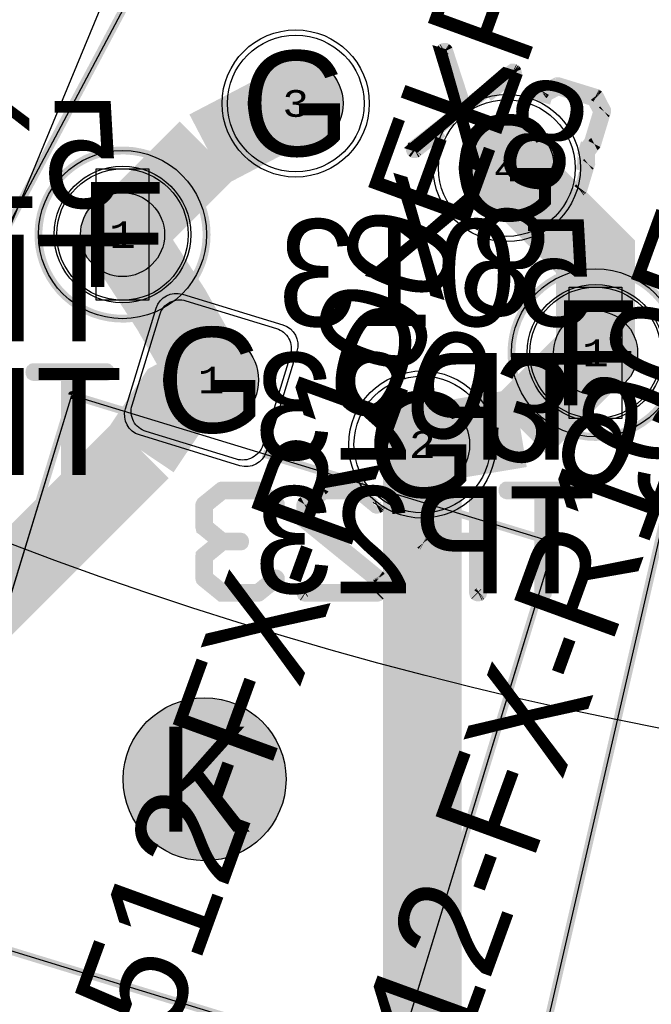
# Model space of a CAD drawing. Extents: x -125 to 125, y -186 to 125.
# Tile 33 of 112: x -26 to -14, y -79 to -60. Entities that reach past the tile are written whole.
import ezdxf
from ezdxf.enums import TextEntityAlignment as Align

# ---------------------------------------------------------------- set-up
doc = ezdxf.new("R2010")
doc.units = 0
doc.header["$MEASUREMENT"] = 0
for name, color, linetype in [('ASSEMBLY_OUTLINES_BTM', 191, 'CONTINUOUS'), ('ASSEMBLY_OUTLINES_TOP', 102, 'CONTINUOUS'), ('ASSEMBLY_PART_NUMBERS_BTM', 191, 'CONTINUOUS'), ('ASSEMBLY_PART_NUMBERS_TOP', 102, 'CONTINUOUS'), ('ASSEMBLY_REF_DES_BTM', 191, 'CONTINUOUS'), ('BOARD_OUTLINE', 10, 'CONTINUOUS'), ('DRILL_DRAWING', 21, 'CONTINUOUS'), ('GENERATED_SILKSCREEN_BTM', 255, 'CONTINUOUS'), ('MANUFACTURING_OUTLINES', 10, 'CONTINUOUS'), ('MOUNTING_HOLES_LAYER_BOT17', 42, 'CONTINUOUS'), ('MOUNTING_HOLES_LAYER_TOP', 42, 'CONTINUOUS'), ('PART_HOLES_LAYER_BOTTOM', 30, 'CONTINUOUS'), ('PART_HOLES_LAYER_TOP', 30, 'CONTINUOUS'), ('PART_PADS_LAYER_BOTTOM', 230, 'CONTINUOUS'), ('PART_PADS_LAYER_TOP', 150, 'CONTINUOUS'), ('PIN_NUMBERS_BTM', 8, 'CONTINUOUS'), ('PIN_NUMBERS_TOP', 8, 'CONTINUOUS'), ('PLACEMENT_OUTLINES_BTM', 222, 'CONTINUOUS'), ('PLANE_DATA_LAYER_BOTTOM', 230, 'CONTINUOUS'), ('PLANE_SHAPES_LAYER_BOTTOM', 230, 'CONTINUOUS'), ('PLANE_SHAPES_LAYER_TOP', 150, 'CONTINUOUS'), ('ROUTE_BORDER', 151, 'CONTINUOUS'), ('SILKSCREEN_OUTLINES_BTM', 211, 'CONTINUOUS'), ('SILKSCREEN_REF_DES_BTM', 211, 'CONTINUOUS'), ('SOLDERMASK_PADS_BTM', 12, 'CONTINUOUS'), ('SOLDERMASK_PADS_TOP', 180, 'CONTINUOUS'), ('TRACES_LAYER_TOP', 150, 'CONTINUOUS')]:
    doc.layers.add(name, color=color, linetype=linetype)
doc.styles.add('COURIER_NEW', font='cour.ttf')
doc.styles.add('VERIBEST_GERBER_0', font='txt')

msp = doc.modelspace()

# ---------------------------------------------------------------- hatches: boundary and pattern name
at = {"layer": 'MOUNTING_HOLES_LAYER_BOT17'}
h = msp.add_hatch(color=256, dxfattribs=at)
edge = h.paths.add_edge_path()
edge.add_arc((-22.938332, -74.610861), 1.55, 0, 360)
at = {"layer": 'MOUNTING_HOLES_LAYER_TOP'}
h = msp.add_hatch(color=256, dxfattribs=at)
edge = h.paths.add_edge_path()
edge.add_arc((-22.938332, -74.610861), 1.55, 0, 360)
at = {"layer": 'PART_HOLES_LAYER_BOTTOM'}
h = msp.add_hatch(color=256, dxfattribs=at)
edge = h.paths.add_edge_path()
edge.add_arc((-21.204215, -61.756179), 0.9, 0, 360)
h = msp.add_hatch(color=256, dxfattribs=at)
edge = h.paths.add_edge_path()
edge.add_arc((-17.187735, -62.984141), 0.9, 0, 360)
h = msp.add_hatch(color=256, dxfattribs=at)
edge = h.paths.add_edge_path()
edge.add_arc((-24.5, -64.25), 0.8, 0, 360)
h = msp.add_hatch(color=256, dxfattribs=at)
edge = h.paths.add_edge_path()
edge.add_arc((-15.5, -66.5), 0.8, 0, 360)
h = msp.add_hatch(color=256, dxfattribs=at)
edge = h.paths.add_edge_path()
edge.add_arc((-22.812259, -67.015856), 0.9, 0, 360)
h = msp.add_hatch(color=256, dxfattribs=at)
edge = h.paths.add_edge_path()
edge.add_arc((-18.79578, -68.243817), 0.9, 0, 360)
at = {"layer": 'PART_HOLES_LAYER_TOP'}
h = msp.add_hatch(color=256, dxfattribs=at)
edge = h.paths.add_edge_path()
edge.add_arc((-21.204215, -61.756179), 0.9, 0, 360)
h = msp.add_hatch(color=256, dxfattribs=at)
edge = h.paths.add_edge_path()
edge.add_arc((-17.187735, -62.984141), 0.9, 0, 360)
h = msp.add_hatch(color=256, dxfattribs=at)
edge = h.paths.add_edge_path()
edge.add_arc((-24.5, -64.25), 0.8, 0, 360)
h = msp.add_hatch(color=256, dxfattribs=at)
edge = h.paths.add_edge_path()
edge.add_arc((-15.5, -66.5), 0.8, 0, 360)
h = msp.add_hatch(color=256, dxfattribs=at)
edge = h.paths.add_edge_path()
edge.add_arc((-22.812259, -67.015856), 0.9, 0, 360)
h = msp.add_hatch(color=256, dxfattribs=at)
edge = h.paths.add_edge_path()
edge.add_arc((-18.79578, -68.243817), 0.9, 0, 360)
at = {"layer": 'PLANE_DATA_LAYER_BOTTOM'}
h = msp.add_hatch(color=256, dxfattribs=at)
h.paths.add_polyline_path([(-96.5, 0, -1), (96.5, 0, -1)], flags=0)
h.paths.add_polyline_path([(-92.5, 0, -1), (92.5, 0, -1)], flags=0)
at = {"layer": 'PLANE_SHAPES_LAYER_BOTTOM'}
h = msp.add_hatch(color=256, dxfattribs=at)
h.paths.add_polyline_path([(-96.5, 0, -1), (96.5, 0, -1)], flags=0)
h.paths.add_polyline_path([(-92.5, 0, -1), (92.5, 0, -1)], flags=0)
at = {"layer": 'PLANE_SHAPES_LAYER_TOP'}
h = msp.add_hatch(color=256, dxfattribs=at)
h.paths.add_polyline_path([(-96.56345, 0, -1), (96.56345, 0, -1)], flags=0)
h.paths.add_polyline_path([(-92.5, 0, -1), (92.5, 0, -1)], flags=0)

# ---------------------------------------------------------------- linework, layer by layer
at = {"layer": 'ASSEMBLY_OUTLINES_BTM'}
for points in [[(-22.861565, -56.902785), (-36.47624, -82.508263), (-47.689674, -76.545977), (-34.074999, -50.940496)], [(0.657203, -61.758236), (-5.866376, -90.014969), (-18.240875, -87.15809), (-11.717295, -58.901359)], [(-25, -65.5), (-25, -63), (-24, -63), (-24, -65.5)], [(-16, -67.75), (-16, -65.25), (-15, -65.25), (-15, -67.75)], [(-20.024028, -82.351135), (-29.204555, -79.544366), (-25.462197, -67.303665), (-16.28167, -70.110433)]]:
    msp.add_lwpolyline(points, close=True, dxfattribs=at)
for centre in [(-24.5, -64.25), (-15.5, -66.5)]:
    msp.add_circle(centre, 1.6, dxfattribs=at)
at = {"layer": 'ASSEMBLY_OUTLINES_TOP'}
msp.add_lwpolyline([(-36.75, -88.5), (39.786686, 96.275907)], dxfattribs=at)
for radius in [125, 90.284619, 85, 75]:
    msp.add_circle((0, 0), radius, dxfattribs=at)
at = {"layer": 'BOARD_OUTLINE'}
msp.add_circle((0, 0), 97.5, dxfattribs=at)
at = {"layer": 'GENERATED_SILKSCREEN_BTM', "const_width": 0.15}
for points in [[(-22.861565, -56.902785), (-36.47624, -82.508263), (-47.689674, -76.545977), (-34.074999, -50.940496)], [(0.657203, -61.758236), (-5.866376, -90.014969), (-18.240875, -87.15809), (-11.717295, -58.901359)]]:
    msp.add_lwpolyline(points, close=True, dxfattribs=at)
at = {"layer": 'GENERATED_SILKSCREEN_BTM'}
for points, const_width in [([(-17.994485, -61.807075, 0.000001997), (-17.994494, -61.807082), (-18.3385, -60.75319), (-18.346627, -60.741), (-18.358817, -60.732873), (-18.373038, -60.732873), (-18.387261, -60.734905), (-18.399451, -60.743031, -0.049388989), (-18.399451, -60.743032), (-18.409611, -60.753192, -0.071067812), (-18.409612, -60.753193), (-18.415706, -60.76538), (-18.415706, -60.781634), (-18.065778, -61.859254, 0.000001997), (-18.065787, -61.859261), (-18.415716, -60.781638), (-18.415716, -60.76538, -0.236067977), (-18.415714, -60.765376), (-18.40962, -60.753188, -0.213376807), (-18.409619, -60.753184), (-18.399459, -60.743024, -0.16227766), (-18.399456, -60.743023), (-18.387266, -60.734896, -0.111991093), (-18.387264, -60.734895), (-18.37304, -60.732863, -0.099019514), (-18.373038, -60.732863), (-18.358815, -60.732863, -0.16227766), (-18.358812, -60.732864), (-18.34662, -60.740992, -0.071067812), (-18.346619, -60.740993), (-18.338492, -60.753184, -0.16227766), (-18.33849, -60.753186), (-17.994485, -61.807075)], 0.254), ([(-17.029882, -61.173813), (-17.031914, -61.188037, -0.16227766), (-17.031915, -61.18804), (-17.042075, -61.202263, -0.071067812), (-17.042076, -61.202264), (-17.566463, -61.608316, 0.000004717), (-17.566489, -61.608323), (-17.042083, -61.202256), (-17.031924, -61.188034), (-17.029892, -61.173812), (-17.033956, -61.157559, -0.049388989), (-17.033956, -61.157558), (-17.040052, -61.143335), (-17.052242, -61.133176, -0.071067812), (-17.052243, -61.133175), (-17.064431, -61.127081), (-17.078654, -61.127081), (-17.090844, -61.135208), (-17.835267, -61.712515, 0.000009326), (-17.835314, -61.71254), (-17.09085, -61.1352), (-17.078658, -61.127072, -0.16227766), (-17.078655, -61.127071), (-17.064431, -61.127071, -0.236067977), (-17.064427, -61.127073), (-17.052239, -61.133167, -0.16227766), (-17.052236, -61.133168), (-17.040045, -61.143327, -0.205257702), (-17.040042, -61.14333), (-17.033946, -61.157554), (-17.033946, -61.157555), (-17.029882, -61.173811), (-17.029882, -61.173813)], 0.254), ([(-15.33113, -61.907366), (-15.333162, -61.913462, -0.071067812), (-15.333163, -61.913463), (-15.516042, -62.512901, -0.184527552), (-15.516044, -62.512904), (-15.520106, -62.521028), (-15.520106, -62.52103), (-15.522138, -62.527126, -0.16227766), (-15.52214, -62.527128), (-15.639994, -62.69375), (-15.63593, -62.89898, -0.236067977), (-15.635932, -62.898984), (-15.637962, -62.903044), (-15.635932, -62.907104, -0.236067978), (-15.63593, -62.907108), (-15.63593, -62.90711), (-15.637962, -62.913206, -0.071067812), (-15.637963, -62.913207), (-15.780202, -63.380565, -0.184527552), (-15.780204, -63.380568), (-15.786299, -63.388695), (-15.790362, -63.39479, -0.111991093), (-15.790363, -63.394792), (-15.800523, -63.404952, -0.213376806), (-15.800527, -63.404953), (-15.829125, -63.420614, 0.000002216), (-15.829121, -63.420602), (-15.800532, -63.404945, -0.071067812), (-15.800531, -63.404944), (-15.790371, -63.394784, -0.071067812), (-15.79037, -63.394783), (-15.786307, -63.388689), (-15.780212, -63.380562), (-15.637972, -62.913203), (-15.637972, -62.913202), (-15.63594, -62.907107), (-15.637971, -62.903047, -0.333333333), (-15.637971, -62.903041), (-15.63594, -62.89898), (-15.640004, -62.693748, -0.16227766), (-15.640003, -62.693745), (-15.522148, -62.527122), (-15.520116, -62.521026, -0.184527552), (-15.520114, -62.521023), (-15.516052, -62.5129), (-15.516052, -62.512899), (-15.333172, -61.913459), (-15.333172, -61.913458), (-15.33114, -61.907362), (-15.33114, -61.893142), (-15.335204, -61.882982), (-15.335204, -61.88298), (-15.467281, -61.622889, -0.111991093), (-15.467283, -61.622888), (-15.475411, -61.61476, -0.049388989), (-15.475411, -61.614759), (-15.48557, -61.608664, -0.071067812), (-15.485571, -61.608663), (-15.493695, -61.604601, -0.049388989), (-15.493696, -61.604601), (-16.206928, -61.385145), (-16.229278, -61.385145), (-16.239438, -61.387177, -0.049388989), (-16.239439, -61.387177), (-16.495467, -61.527383, -0.071067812), (-16.495468, -61.527384), (-16.505628, -61.53348), (-16.50969, -61.541604), (-16.50969, -61.541606), (-16.513754, -61.553798, -0.071067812), (-16.513755, -61.553799), (-16.559269, -61.702985, 0.000001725), (-16.559278, -61.702981), (-16.513764, -61.553795), (-16.513764, -61.553794), (-16.5097, -61.541602, -0.184527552), (-16.509698, -61.541599), (-16.505636, -61.533476, -0.236067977), (-16.505634, -61.533472), (-16.495474, -61.527376, -0.16227766), (-16.495471, -61.527375), (-16.239443, -61.387169, -0.184527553), (-16.23944, -61.387167), (-16.22928, -61.385135, -0.099019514), (-16.229278, -61.385135), (-16.206928, -61.385135, -0.099019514), (-16.206926, -61.385135), (-15.493694, -61.604591, -0.184527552), (-15.493691, -61.604593), (-15.485567, -61.608655, -0.16227766), (-15.485564, -61.608656), (-15.475406, -61.614751, -0.16227766), (-15.475403, -61.614752), (-15.467275, -61.62288, -0.213376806), (-15.467274, -61.622884), (-15.335196, -61.882975, -0.184527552), (-15.335194, -61.882978), (-15.33113, -61.893138), (-15.33113, -61.907366)], 0.254), ([(-15.416474, -61.911429), (-15.591226, -62.486485, -0.16227766), (-15.591227, -62.486488), (-15.698923, -62.634823, -0.288824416), (-15.698928, -62.634825), (-15.813474, -62.599775, 0.000002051), (-15.813478, -62.599764), (-15.698929, -62.634814), (-15.591236, -62.486482), (-15.416484, -61.911428), (-15.534338, -61.681816), (-16.213023, -61.472521), (-16.442635, -61.596471), (-16.486631, -61.741249, 0.000001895), (-16.48664, -61.741243), (-16.442644, -61.596467, -0.357510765), (-16.442639, -61.596463), (-16.213027, -61.472513, -0.288824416), (-16.213022, -61.472511), (-15.534334, -61.681807, -0.357510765), (-15.53433, -61.681812), (-15.416476, -61.911424, -0.236067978), (-15.416474, -61.911428), (-15.416474, -61.911429)], 0.254), ([(-18.255055, -62.036957, 0.000009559), (-18.255091, -62.036998), (-18.970444, -62.596216), (-18.980602, -62.608406), (-18.982634, -62.622628), (-18.980602, -62.63685), (-18.974506, -62.651073), (-18.962316, -62.661232), (-18.950126, -62.669359), (-18.935905, -62.669359), (-18.929809, -62.667327, -0.099019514), (-18.929807, -62.667327), (-18.921683, -62.663265, -0.071067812), (-18.921682, -62.663264), (-18.428271, -62.278875, 0.000004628), (-18.428284, -62.278898), (-18.921676, -62.663272, -0.16227766), (-18.921679, -62.663273), (-18.929803, -62.667335, -0.16227766), (-18.929805, -62.667337), (-18.935901, -62.669369, -0.145489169), (-18.935904, -62.669369), (-18.950127, -62.669369, -0.16227766), (-18.95013, -62.669368), (-18.962322, -62.66124), (-18.974513, -62.651081, -0.205257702), (-18.974516, -62.651078), (-18.980612, -62.636854), (-18.980612, -62.636853), (-18.982644, -62.622629), (-18.982644, -62.622627), (-18.982634, -62.622556), (-18.980612, -62.608403, -0.184527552), (-18.98061, -62.6084), (-18.970451, -62.596209, -0.071067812), (-18.97045, -62.596208), (-18.255055, -62.036957)], 0.254), ([(-22.899995, -64.25, -0.207259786), (-23.405481, -65.417066, 0.000007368), (-23.405495, -65.417066, 11.932380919), (-23.849216, -65.711665, 0.000007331), (-23.849221, -65.711678, -3.375939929), (-22.899995, -64.25)], 0.15), ([(-15.71721, -62.894917), (-15.761903, -63.041862, 0.000007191), (-15.761901, -63.041821), (-15.71722, -62.894915), (-15.721284, -62.71204), (-15.791235, -62.690683, 0.000001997), (-15.791238, -62.690672), (-15.721278, -62.712031, -0.357510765), (-15.721274, -62.712036), (-15.71721, -62.894916), (-15.71721, -62.894917)], 0.254), ([(-16.281665, -70.110434), (-19.336951, -80.10382, -0.414213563), (-19.336957, -80.103824), (-28.517481, -77.297056, -0.357510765), (-28.517485, -77.297051), (-28.517485, -77.29705), (-28.517474, -77.297013), (-25.462202, -67.303664, -0.414213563), (-25.462196, -67.30366), (-24.410925, -67.625066, 0.000005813), (-24.410924, -67.625077), (-25.462194, -67.303671), (-28.517474, -77.297048), (-19.336959, -80.103813), (-16.281676, -70.110436), (-18.253804, -69.507497, 0.000002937), (-18.253789, -69.507491), (-16.281669, -70.110428, -0.357510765), (-16.281665, -70.110433), (-16.281665, -70.110434)], 0.15), ([(-19.951739, -68.988386), (-21.827577, -68.414885, 0.000005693), (-21.827571, -68.414876), (-19.951748, -68.988373, 0.000002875), (-19.951739, -68.988386)], 0.15), ([(-19.614795, -71.065905), (-19.618859, -71.082161, -0.166781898), (-19.61886, -71.082164), (-19.63918, -71.102484, -0.213376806), (-19.639184, -71.102485), (-19.655439, -71.106549, -0.099019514), (-19.655441, -71.106549), (-21.025007, -71.106549, -0.099019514), (-21.025009, -71.106549), (-21.039233, -71.102485, -0.111991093), (-21.039235, -71.102484), (-21.051425, -71.094357, -0.253450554), (-21.051429, -71.094354), (-21.057525, -71.08013), (-21.057525, -71.080129), (-21.059557, -71.065905), (-21.059557, -71.065903), (-21.057525, -71.049647), (-21.057525, -71.049646), (-21.051429, -71.035422, -0.253450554), (-21.051425, -71.035419), (-21.039235, -71.027292, -0.111991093), (-21.039233, -71.027291), (-21.025009, -71.023227, -0.099019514), (-21.025007, -71.023227), (-19.698117, -71.023227), (-19.698117, -70.80581), (-21.051427, -69.7065), (-21.057522, -69.702437, -0.253450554), (-21.057525, -69.702433), (-21.059557, -69.692275, -0.049388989), (-21.059557, -69.692274), (-21.063621, -69.680082), (-21.063621, -69.680081), (-21.065653, -69.671953), (-21.065653, -69.393567), (-21.063621, -69.385439, -0.16227766), (-21.06362, -69.385436), (-21.059557, -69.379342), (-21.057525, -69.371215, -0.111991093), (-21.057524, -69.371213), (-21.051429, -69.361054, -0.16227766), (-21.051427, -69.361052), (-20.710052, -69.082669, -0.184527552), (-20.710049, -69.082667), (-20.701923, -69.080635, -0.049388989), (-20.701922, -69.080635), (-20.695826, -69.078603, -0.099019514), (-20.695824, -69.078603), (-20.691764, -69.076573, -0.184527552), (-20.691761, -69.076571), (-20.683633, -69.074539, -0.099019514), (-20.683631, -69.074539), (-19.998849, -69.074539, -0.099019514), (-19.998847, -69.074539), (-19.990719, -69.076571, -0.184527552), (-19.990716, -69.076573), (-19.986654, -69.078604, -0.049388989), (-19.986653, -69.078604), (-19.982592, -69.080635, -0.049388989), (-19.982591, -69.080635), (-19.974463, -69.082667, -0.184527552), (-19.97446, -69.082669), (-19.910281, -69.135005, 0.000008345), (-19.910251, -69.135042), (-19.974466, -69.082677), (-19.982593, -69.080645, -0.184527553), (-19.982596, -69.080643), (-19.986658, -69.078612, -0.049388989), (-19.986659, -69.078612), (-19.99072, -69.076581, -0.049388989), (-19.990721, -69.076581), (-19.998849, -69.074549), (-20.683631, -69.074549), (-20.691759, -69.076581, -0.049388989), (-20.69176, -69.076581), (-20.69582, -69.078611, -0.16227766), (-20.695822, -69.078613), (-20.701918, -69.080645, -0.099019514), (-20.70192, -69.080645), (-20.710046, -69.082677), (-21.05142, -69.361059), (-21.057515, -69.371218), (-21.059547, -69.379345, -0.16227766), (-21.059548, -69.379348), (-21.063611, -69.385442), (-21.065643, -69.393569), (-21.065643, -69.671951), (-21.063611, -69.680077, -0.049388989), (-21.063611, -69.680078), (-21.059547, -69.69227), (-21.059547, -69.692271), (-21.057515, -69.702429), (-21.051421, -69.706492), (-19.698109, -70.805804, -0.236067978), (-19.698107, -70.805808), (-19.698107, -71.023232, -0.414213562), (-19.698112, -71.023237), (-21.025007, -71.023237), (-21.03923, -71.027301), (-21.051419, -71.035427), (-21.057515, -71.04965), (-21.059547, -71.065904), (-21.057515, -71.080126), (-21.051419, -71.094349), (-21.03923, -71.102475), (-21.025007, -71.106539), (-19.655441, -71.106539), (-19.639188, -71.102476), (-19.618868, -71.082156), (-19.614805, -71.065903), (-19.614805, -70.787522), (-19.616837, -70.781426), (-19.616837, -70.781425), (-19.620901, -70.767202), (-19.624964, -70.761107, -0.16227766), (-19.624965, -70.761104), (-19.626995, -70.757044), (-19.633091, -70.75298), (-20.984371, -69.651636, -0.236067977), (-20.984373, -69.651632), (-20.984373, -69.413888, -0.236067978), (-20.984371, -69.413884), (-20.667379, -69.157852, -0.162277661), (-20.667376, -69.157851), (-20.01104, -69.157851, -0.162277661), (-20.011037, -69.157852), (-19.679822, -69.428107), (-19.6656, -69.432171), (-19.651377, -69.430139, -0.049388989), (-19.651376, -69.430139), (-19.639188, -69.424045), (-19.629028, -69.411853, -0.071067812), (-19.629027, -69.411852), (-19.625503, -69.404803, 0.000001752), (-19.625495, -69.404809), (-19.629019, -69.411856, -0.16227766), (-19.62902, -69.411859), (-19.63918, -69.424051, -0.236067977), (-19.639184, -69.424053), (-19.651372, -69.430147, -0.184527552), (-19.651375, -69.430149), (-19.665599, -69.432181, -0.099019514), (-19.665601, -69.432181), (-19.679825, -69.428117, -0.184527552), (-19.679828, -69.428115), (-20.011042, -69.157861), (-20.667374, -69.157861), (-20.984363, -69.41389), (-20.984363, -69.65163), (-19.633085, -70.752972), (-19.626989, -70.757036, -0.236067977), (-19.626987, -70.75704), (-19.624957, -70.7611, -0.071067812), (-19.624956, -70.761101), (-19.620892, -70.767196, -0.162277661), (-19.620891, -70.767199), (-19.616828, -70.781421, -0.071067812), (-19.616827, -70.781422), (-19.614795, -70.787518), (-19.614795, -71.065905)], 0.254), ([(-17.692523, -71.065905), (-17.696587, -71.082161, -0.166781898), (-17.696588, -71.082164), (-17.706748, -71.092324, -0.261745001), (-17.706753, -71.092325), (-17.71894, -71.098419, -0.184527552), (-17.718943, -71.098421), (-17.733167, -71.100453, -0.099019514), (-17.733169, -71.100453), (-17.749423, -71.098421, -0.145489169), (-17.749426, -71.098421), (-17.763649, -71.092325, -0.16227766), (-17.763652, -71.092324), (-17.773812, -71.082164, -0.16227766), (-17.773813, -71.082161), (-17.777877, -71.065905), (-17.777877, -70.131189), (-18.761359, -70.131189, -0.099019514), (-18.761361, -70.131189), (-18.775585, -70.129157, -0.184527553), (-18.775588, -70.129155), (-18.779648, -70.127125), (-18.783712, -70.127125, -0.236067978), (-18.783716, -70.127123), (-18.787776, -70.125093, -0.162277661), (-18.787779, -70.125092), (-19.133219, -69.846708), (-19.139314, -69.842645, -0.253450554), (-19.139317, -69.842641), (-19.141349, -69.832483, -0.049388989), (-19.141349, -69.832482), (-19.145413, -69.822322), (-19.145413, -69.822321), (-19.147445, -69.812161), (-19.147445, -69.626807, 0.000001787), (-19.147435, -69.626809), (-19.147435, -69.812159), (-19.145403, -69.822317, -0.049388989), (-19.145403, -69.822318), (-19.141339, -69.832478), (-19.141339, -69.832479), (-19.139307, -69.842637), (-19.133213, -69.8467), (-18.787773, -70.125084, -0.071067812), (-18.787772, -70.125085), (-18.783712, -70.127115), (-18.779648, -70.127115, -0.236067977), (-18.779644, -70.127117), (-18.775584, -70.129147, -0.049388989), (-18.775583, -70.129147), (-18.761359, -70.131179), (-17.777872, -70.131179, -0.414213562), (-17.777867, -70.131184), (-17.777867, -71.065903), (-17.773804, -71.082156), (-17.763644, -71.092316), (-17.749422, -71.098411), (-17.733168, -71.100443), (-17.718945, -71.098411, -0.049388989), (-17.718944, -71.098411), (-17.706757, -71.092317, -0.071067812), (-17.706756, -71.092316), (-17.696596, -71.082156), (-17.692533, -71.065903), (-17.692533, -69.1489, 0.000002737), (-17.692523, -69.148888), (-17.692523, -71.065905)], 0.254), ([(-17.777867, -70.049904, -0.414213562), (-17.777872, -70.049909), (-18.749168, -70.049909, -0.16227766), (-18.749171, -70.049908), (-19.066163, -69.791844, -0.236067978), (-19.066165, -69.79184), (-19.066165, -69.644967, 0.000001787), (-19.066155, -69.644969), (-19.066155, -69.791838), (-18.749166, -70.049899), (-17.777877, -70.049899), (-17.777877, -69.243918, 0.000002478), (-17.777867, -69.243908), (-17.777867, -70.049904)], 0.254)]:
    msp.add_lwpolyline(points, format="xyb", dxfattribs=dict(at, const_width=const_width))
at = {"layer": 'GENERATED_SILKSCREEN_BTM', "const_width": 0.15}
msp.add_lwpolyline([(-17.1, -66.5, -1), (-13.9, -66.5, -1)], format="xyb", close=True, dxfattribs=at)
at = {"layer": 'GENERATED_SILKSCREEN_BTM', "const_width": 0.254}
for points in [[(-25.459104, -68.815904), (-25.461136, -68.830128), (-25.471296, -68.84232), (-25.48552, -68.848416), (-25.499744, -68.850448), (-25.511936, -68.848416), (-25.52616, -68.84232), (-25.53632, -68.830128), (-25.540384, -68.815904), (-25.540384, -66.907856), (-26.184528, -66.907856), (-26.198752, -66.903792), (-26.210944, -66.895664), (-26.21704, -66.88144), (-26.219072, -66.867216), (-26.21704, -66.85096), (-26.210944, -66.836736), (-26.198752, -66.826576), (-26.184528, -66.824544), (-24.812928, -66.824544), (-24.798704, -66.826576), (-24.786512, -66.836736), (-24.780416, -66.85096), (-24.778384, -66.867216), (-24.780416, -66.88144), (-24.786512, -66.895664), (-24.798704, -66.903792), (-24.812928, -66.907856), (-25.459104, -66.907856), (-25.459104, -68.815904)], [(-21.894704, -71.098416), (-21.551296, -70.820032), (-21.5452, -70.815968), (-21.541136, -70.809872), (-21.539104, -70.803776), (-21.539104, -70.79768), (-21.541136, -70.783456), (-21.549264, -70.769232), (-21.559424, -70.759072), (-21.571616, -70.750944), (-21.58584, -70.748912), (-21.600064, -70.752976), (-21.93128, -71.023232), (-22.587616, -71.023232), (-22.904608, -70.7672), (-22.904608, -70.389248), (-22.59168, -70.131184), (-22.254368, -70.131184), (-22.238112, -70.12712), (-22.227952, -70.118992), (-22.221856, -70.104768), (-22.219824, -70.090544), (-22.221856, -70.07632), (-22.227952, -70.064128), (-22.238112, -70.053968), (-22.254368, -70.049904), (-22.59168, -70.049904), (-22.904608, -69.79184), (-22.904608, -69.413888), (-22.587616, -69.157856), (-21.93128, -69.157856), (-21.600064, -69.428112), (-21.58584, -69.432176), (-21.571616, -69.430144), (-21.559424, -69.424048), (-21.549264, -69.411856), (-21.541136, -69.399664), (-21.539104, -69.38544), (-21.539104, -69.377312), (-21.541136, -69.371216), (-21.5452, -69.36512), (-21.551296, -69.361056), (-21.894704, -69.082672), (-21.9008, -69.08064), (-21.906896, -69.078608), (-21.908928, -69.076576), (-21.917056, -69.074544), (-22.60184, -69.074544), (-22.612, -69.076576), (-22.616064, -69.078608), (-22.620128, -69.08064), (-22.628256, -69.082672), (-22.971664, -69.361056), (-22.97776, -69.371216), (-22.979792, -69.379344), (-22.983856, -69.38544), (-22.985888, -69.393568), (-22.985888, -69.81216), (-22.983856, -69.818256), (-22.979792, -69.83248), (-22.97776, -69.84264), (-22.971664, -69.846704), (-22.67296, -70.090544), (-22.971664, -70.334384), (-22.973696, -70.338448), (-22.97776, -70.342512), (-22.979792, -70.344544), (-22.979792, -70.348608), (-22.983856, -70.362832), (-22.985888, -70.368928), (-22.985888, -70.78752), (-22.983856, -70.79768), (-22.979792, -70.805808), (-22.97776, -70.813936), (-22.971664, -70.820032), (-22.628256, -71.098416), (-22.620128, -71.10248), (-22.618096, -71.104512), (-22.612, -71.104512), (-22.609968, -71.106544), (-22.607936, -71.106544), (-22.60184, -71.106544), (-21.917056, -71.106544), (-21.908928, -71.104512), (-21.9008, -71.10248), (-21.894704, -71.098416)], [(-16.459104, -71.065904), (-16.461136, -71.080128), (-16.471296, -71.09232), (-16.48552, -71.098416), (-16.499744, -71.100448), (-16.511936, -71.098416), (-16.52616, -71.09232), (-16.53632, -71.080128), (-16.540384, -71.065904), (-16.540384, -69.157856), (-17.184528, -69.157856), (-17.198752, -69.153792), (-17.210944, -69.145664), (-17.21704, -69.13144), (-17.219072, -69.117216), (-17.21704, -69.10096), (-17.210944, -69.086736), (-17.198752, -69.076576), (-17.184528, -69.074544), (-15.812928, -69.074544), (-15.798704, -69.076576), (-15.786512, -69.086736), (-15.780416, -69.10096), (-15.778384, -69.117216), (-15.780416, -69.13144), (-15.786512, -69.145664), (-15.798704, -69.153792), (-15.812928, -69.157856), (-16.459104, -69.157856), (-16.459104, -71.065904)]]:
    msp.add_lwpolyline(points, dxfattribs=at)
at = {"layer": 'MANUFACTURING_OUTLINES'}
msp.add_circle((0, 0), 97.5254, dxfattribs=at)
at = {"layer": 'MOUNTING_HOLES_LAYER_BOT17'}
msp.add_circle((-22.938332, -74.610861), 1.55, dxfattribs=at)
at = {"layer": 'MOUNTING_HOLES_LAYER_TOP'}
msp.add_circle((-22.938332, -74.610861), 1.55, dxfattribs=at)
at = {"layer": 'PART_HOLES_LAYER_BOTTOM'}
for centre, radius in [((-21.204215, -61.756179), 0.9), ((-17.187735, -62.984141), 0.9), ((-24.5, -64.25), 0.8), ((-15.5, -66.5), 0.8), ((-22.812259, -67.015856), 0.9), ((-18.79578, -68.243817), 0.9)]:
    msp.add_circle(centre, radius, dxfattribs=at)
at = {"layer": 'PART_HOLES_LAYER_TOP'}
for centre, radius in [((-21.204215, -61.756179), 0.9), ((-17.187735, -62.984141), 0.9), ((-24.5, -64.25), 0.8), ((-15.5, -66.5), 0.8), ((-22.812259, -67.015856), 0.9), ((-18.79578, -68.243817), 0.9)]:
    msp.add_circle(centre, radius, dxfattribs=at)
at = {"layer": 'PART_PADS_LAYER_BOTTOM'}
msp.add_lwpolyline([(-21.832197, -68.256613, -0.414214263), (-22.331668, -68.522187), (-24.053016, -67.995918, -0.414214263), (-24.31859, -67.496447), (-23.792321, -65.775099, -0.414214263), (-23.29285, -65.509525), (-21.571502, -66.035794, -0.414214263), (-21.305928, -66.535265)], format="xyb", close=True, dxfattribs=at)
for centre, radius in [((-21.204215, -61.756179), 1.3), ((-17.187735, -62.984141), 1.3), ((-24.5, -64.25), 1.25), ((-15.5, -66.5), 1.25), ((-18.79578, -68.243817), 1.3)]:
    msp.add_circle(centre, radius, dxfattribs=at)
at = {"layer": 'PART_PADS_LAYER_TOP'}
msp.add_lwpolyline([(-21.832197, -68.256613, -0.414214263), (-22.331668, -68.522187), (-24.053016, -67.995918, -0.414214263), (-24.31859, -67.496447), (-23.792321, -65.775099, -0.414214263), (-23.29285, -65.509525), (-21.571502, -66.035794, -0.414214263), (-21.305928, -66.535265)], format="xyb", close=True, dxfattribs=at)
for centre, radius in [((-21.204215, -61.756179), 1.3), ((-17.187735, -62.984141), 1.3), ((-24.5, -64.25), 1.25), ((-15.5, -66.5), 1.25), ((-18.79578, -68.243817), 1.3)]:
    msp.add_circle(centre, radius, dxfattribs=at)
at = {"layer": 'PLACEMENT_OUTLINES_BTM'}
for points in [[(-22.861565, -56.902785), (-36.47624, -82.508263), (-47.689674, -76.545977), (-34.074999, -50.940496)], [(0.657203, -61.758236), (-5.866376, -90.014969), (-18.240875, -87.15809), (-11.717295, -58.901359)], [(-19.336956, -80.103819), (-28.51748, -77.297051), (-25.462197, -67.303665), (-16.28167, -70.110433)]]:
    msp.add_lwpolyline(points, close=True, dxfattribs=at)
for centre in [(-24.5, -64.25), (-15.5, -66.5)]:
    msp.add_circle(centre, 1.6, dxfattribs=at)
at = {"layer": 'ROUTE_BORDER'}
msp.add_circle((0, 0), 96.5, dxfattribs=at)
at = {"layer": 'SILKSCREEN_OUTLINES_BTM'}
for points in [[(-22.861565, -56.902785), (-36.47624, -82.508263), (-47.689674, -76.545977), (-34.074999, -50.940496)], [(0.657203, -61.758236), (-5.866376, -90.014969), (-18.240875, -87.15809), (-11.717295, -58.901359)], [(-19.336956, -80.103819), (-28.51748, -77.297051), (-25.462197, -67.303665), (-16.28167, -70.110433)]]:
    msp.add_lwpolyline(points, close=True, dxfattribs=at)
for centre in [(-24.5, -64.25), (-15.5, -66.5)]:
    msp.add_circle(centre, 1.6, dxfattribs=at)
at = {"layer": 'SOLDERMASK_PADS_BTM'}
msp.add_lwpolyline([(-21.765804, -68.381481, -0.414213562), (-22.265275, -68.647054), (-24.177884, -68.062311, -0.414213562), (-24.443457, -67.56284), (-23.858714, -65.650231, -0.414213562), (-23.359243, -65.384658), (-21.446634, -65.969401, -0.414213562), (-21.181061, -66.468872)], format="xyb", close=True, dxfattribs=at)
for centre, radius in [((-21.204215, -61.756179), 1.4), ((-17.187735, -62.984141), 1.4), ((-24.5, -64.25), 1.3), ((-15.5, -66.5), 1.3), ((-18.79578, -68.243817), 1.4)]:
    msp.add_circle(centre, radius, dxfattribs=at)
at = {"layer": 'SOLDERMASK_PADS_TOP'}
msp.add_lwpolyline([(-21.765804, -68.381481, -0.414213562), (-22.265275, -68.647054), (-24.177884, -68.062311, -0.414213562), (-24.443457, -67.56284), (-23.858714, -65.650231, -0.414213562), (-23.359243, -65.384658), (-21.446634, -65.969401, -0.414213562), (-21.181061, -66.468872)], format="xyb", close=True, dxfattribs=at)
for centre, radius in [((-21.204215, -61.756179), 1.4), ((-17.187735, -62.984141), 1.4), ((-24.5, -64.25), 1.3), ((-15.5, -66.5), 1.3), ((-18.79578, -68.243817), 1.4)]:
    msp.add_circle(centre, radius, dxfattribs=at)
at = {"layer": 'TRACES_LAYER_TOP', "const_width": 1.5}
for points in [[(-22.880055, -62.630055), (-21.204215, -61.756179)], [(-22.880055, -62.630055), (-24.5, -64.25)], [(-17.187735, -62.984141), (-15.5, -64.671876), (-15.5, -66.5)], [(-22.812259, -67.015856), (-23.575049, -65.672955), (-24.5, -64.25)], [(-16.931726, -67.931726), (-15.5, -66.5)], [(-22.812259, -67.015856), (-23.497782, -67.380355), (-24.15106, -68.352999)], [(-16.931726, -67.931726), (-18.79578, -68.243817)], [(-24.15106, -68.352999), (-29.836367, -74.038306), (-29.836367, -81.228445)], [(-18.79578, -68.243817), (-18.79578, -82.375988), (-15.280107, -85.891661)]]:
    msp.add_lwpolyline(points, dxfattribs=at)

# ---------------------------------------------------------------- texts
at = {"layer": 'ASSEMBLY_PART_NUMBERS_BTM', "style": 'VERIBEST_GERBER_0', "text_generation_flag": 2}
for s, p in [('5125', (-24.5, -61.71)), ('5013', (-15.5, -63.96))]:
    msp.add_text(s, height=2.032, dxfattribs=at).set_placement(p, align=Align.TOP_LEFT)
msp.add_text('0039301040', height=2.032, rotation=163, dxfattribs=at).set_placement((-20.742622, -67.429012), align=Align.TOP_LEFT)
at = {"layer": 'ASSEMBLY_PART_NUMBERS_TOP', "style": 'VERIBEST_GERBER_0'}
for p in [(-28.113181, -86.118731), (-23.113181, -87.868731)]:
    msp.add_text('CRM2512-FX-R100ELF', height=2.032, rotation=70, dxfattribs=at).set_placement(p, align=Align.TOP_LEFT)
at = {"layer": 'ASSEMBLY_REF_DES_BTM', "style": 'VERIBEST_GERBER_0', "text_generation_flag": 2}
msp.add_text('X8', height=2.032, rotation=163, dxfattribs=at).set_placement((-19.999997, -64.999999), align=Align.TOP_LEFT)
for s, p in [('TP40', (-24.5, -64.25)), ('TP23', (-15.5, -66.5))]:
    msp.add_text(s, height=2.032, dxfattribs=at).set_placement(p, align=Align.TOP_LEFT)
at = {"layer": 'DRILL_DRAWING', "style": 'VERIBEST_GERBER_0'}
for s, p in [('G', (-21.204215, -61.756179)), ('G', (-17.187735, -62.984141)), ('F', (-24.5, -64.25)), ('F', (-15.5, -66.5)), ('G', (-22.812259, -67.015856)), ('G', (-18.79578, -68.243817)), ('K', (-22.938332, -74.610861))]:
    msp.add_text(s, height=2, dxfattribs=at).set_placement(p, align=Align.MIDDLE_CENTER)
at = {"layer": 'PIN_NUMBERS_BTM', "style": 'COURIER_NEW'}
for s, p in [('3', (-21.204215, -61.756179)), ('4', (-17.187735, -62.984141)), ('1', (-24.5, -64.25)), ('1', (-15.5, -66.5)), ('1', (-22.812259, -67.015856)), ('2', (-18.79578, -68.243817))]:
    msp.add_text(s, height=0.508, dxfattribs=at).set_placement(p, align=Align.MIDDLE_CENTER)
at = {"layer": 'PIN_NUMBERS_TOP', "style": 'COURIER_NEW'}
for s, p in [('3', (-21.204215, -61.756179)), ('4', (-17.187735, -62.984141)), ('1', (-24.5, -64.25)), ('1', (-15.5, -66.5)), ('1', (-22.812259, -67.015856)), ('2', (-18.79578, -68.243817))]:
    msp.add_text(s, height=0.508, dxfattribs=at).set_placement(p, align=Align.MIDDLE_CENTER)
at = {"layer": 'SILKSCREEN_REF_DES_BTM', "style": 'VERIBEST_GERBER_0', "text_generation_flag": 2}
msp.add_text('X8', height=2.032, rotation=163, dxfattribs=at).set_placement((-19.257373, -62.570983), align=Align.TOP_LEFT)
for s, p in [('TP40', (-24.5, -66.79)), ('TP23', (-15.5, -69.04))]:
    msp.add_text(s, height=2.032, dxfattribs=at).set_placement(p, align=Align.TOP_LEFT)

doc.saveas('drawing.dxf')
